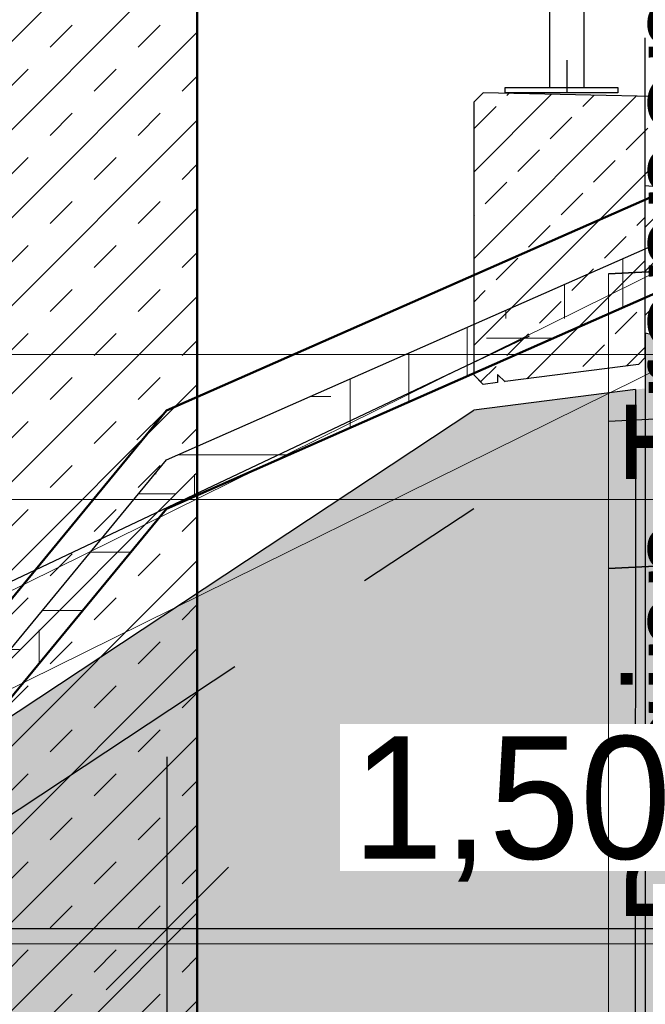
# Model space of a CAD drawing. Extents: x -805 to 3526, y -961 to 1039.
# Tile 194 of 256: x 976 to 977.27, y 34.21 to 36.21. Entities that reach past the tile are written whole.
import ezdxf

# ---------------------------------------------------------------- set-up
doc = ezdxf.new("R2010")
doc.units = 0
for name, pattern in [('_Ebene_', [4, 2, -1, 0, -1]), ('ACAD_ISO10W100', [18, 12, -3, 0, -3]), ('AUSGEZOGEN', [2, 1, 1]), ('P-HP-Dorsten 2022 - Schnitt - Schnitt 9 rechts der Rampe$0$_Ebene_', [4, 2, -1, 0, -1]), ('VERDECKT2', [4.762499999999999, 3.175, -1.5875])]:
    doc.linetypes.add(name, pattern=pattern)
doc.layers.get('0').update_dxf_attribs({"color": 251})
for name, color, linetype, lineweight in [('A-FLOR-LEVL', 51, 'Continuous', 5), ('EB-2273S-FSS-LIN', 2, 'Continuous', 35), ('EB-2273S-PLANUM-LIN', 2, 'Continuous', 35), ('EB-2273S-PSS-LIN', 4, 'Continuous', 25), ('EB-2273S-Q-LOT-LIN', 7, 'Continuous', 18), ('P-HP-Dorsten 2022 - Schnitt - Schnitt 9 rechts der Rampe$0$A-FLOR-LEVL', 51, 'Continuous', 5), ('P-HP-Dorsten 2022 - Schnitt - Schnitt 9 rechts der Rampe$0$VE22-087 - Bf_Dorsten-Hervest ModellRevit2021_rvt-1-Schnitt 9$0$A-WALL', 113, 'Continuous', 9), ('P-HP-Dorsten 2022 - Schnitt - Schnitt 9 rechts der Rampe$0$VE22-087 - Bf_Dorsten-Hervest ModellRevit2021_rvt-1-Schnitt 9$0$A-WALL-PATT', 111, 'Continuous', 35), ('TTK-B-Bestand', 252, 'Continuous', 35), ('TTK-P-Treppe oben', 12, 'Continuous', 25), ('TTK-P-Treppe unten', 12, 'Continuous', 25), ('VE22-087 - Bf_Dorsten-Hervest ModellRevit2021_rvt-1-Schnitt 7$0$A-FLOR', 192, 'Continuous', 9), ('VE22-087 - Bf_Dorsten-Hervest ModellRevit2021_rvt-1-Schnitt 7$0$A-FLOR-FNSH', 192, 'Continuous', 35), ('VE22-087 - Bf_Dorsten-Hervest ModellRevit2021_rvt-1-Schnitt 7$0$A-FLOR-MCUT', 51, 'Continuous', 9), ('VE22-087 - Bf_Dorsten-Hervest ModellRevit2021_rvt-1-Schnitt 7$0$A-FLOR-PATT', 8, 'Continuous', 35), ('VE22-087 - Bf_rvt-1-Schnitt 8$0$A-GENM', 13, 'Continuous', 9)]:
    doc.layers.add(name, color=color, linetype=linetype, lineweight=lineweight)
for name, color, linetype in [('MITTELLINIE', 5, 'ACAD_ISO10W100'), ('SCHRAFFUR', 9, 'Continuous'), ('TTK-Ablage', 7, 'Continuous'), ('TTK-B-Böschung', 251, 'Continuous'), ('TTK-P-Ablage', 162, 'Continuous'), ('TTK-P-Bahnsteig', 12, 'Continuous'), ('TTK-P-Bodenaustausch', 162, 'Continuous'), ('TTK-P-Planung', 12, 'Continuous'), ('TTK-P-QP Block', 162, 'Continuous'), ('TTK-P-Schraffur', 42, 'Continuous'), ('TTK-P-TEXT', 12, 'AUSGEZOGEN'), ('TTK-P-Verm', 251, 'Continuous'), ('TTK-P-Verm-ProVI', 112, 'Continuous'), ('TTK-QP-links', 250, 'Continuous'), ('TTK-QP-rechts', 251, 'Continuous')]:
    doc.layers.add(name, color=color, linetype=linetype)
doc.styles.add('AKG DIN 6776', font='AKG_DIN67.TTF')
doc.styles.add('TTK AKG DIN 6776', font='AKG_DIN67.TTF', dxfattribs={"height": 0.25})
doc.dimstyles.new('TTK', dxfattribs={"dimtxt": 2.5, "dimasz": 2.5, "dimexe": 3.5, "dimexo": 0.1, "dimgap": 1, "dimtad": 1, "dimzin": 0, "dimtxsty": 'AKG DIN 6776', "dimblk": 'OBLIQUE', "dimcen": -0.09, "dimdle": 3, "dimclrd": 256, "dimclre": 256, "dimclrt": 256, "dimadec": 3, "dimazin": 0, "dimtfac": 1, "dimtofl": 0, "dimtmove": 0, "dimatfit": 3, "dimldrblk": 'OBLIQUE', "dimfxl": 7, "dimfxlon": 1, "dimtolj": 1, "dimtzin": 0, "dimlwd": -1, "dimlwe": -1, "dimarcsym": 0})
doc.dimstyles.new('TTK$6', dxfattribs={"dimtxt": 2.5, "dimasz": 2.5, "dimexe": 3.5, "dimexo": 0.1, "dimgap": 1, "dimtad": 1, "dimzin": 0, "dimtxsty": 'AKG DIN 6776', "dimblk": 'OBLIQUE', "dimcen": -0.09, "dimdle": 3, "dimse1": 1, "dimse2": 1, "dimclrd": 256, "dimclre": 256, "dimclrt": 256, "dimadec": 3, "dimazin": 0, "dimtfac": 1, "dimtofl": 0, "dimtmove": 0, "dimatfit": 3, "dimldrblk": 'OBLIQUE', "dimfxl": 7, "dimfxlon": 1, "dimtolj": 1, "dimtzin": 0, "dimlwd": -1, "dimlwe": -1, "dimarcsym": 0})

# ---------------------------------------------------------------- blocks, each defined once
blk = doc.blocks.new('_OBLIQUE')
at = {"color": 0, "linetype": 'ByBlock'}
blk.add_line((-0.5, -0.5), (0.5, 0.5), dxfattribs=at)
blk = doc.blocks.new('*D664')
at = {"layer": 'DEFPOINTS', "color": 0}
for p in [(976.2992001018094, 34.36060752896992), (976.2992001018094, 31.28486403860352), (970.2992001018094, 30.92409080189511)]:
    blk.add_point(p, dxfattribs=at)
at = {"layer": 'TTK-P-Verm'}
for p, q in [((970.2992001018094, 33.66060752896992), (970.2992001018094, 34.71060752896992)), ((976.2992001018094, 33.66060752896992), (976.2992001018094, 34.71060752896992)), ((969.9992001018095, 34.36060752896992), (976.5992001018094, 34.36060752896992))]:
    blk.add_line(p, q, dxfattribs=at)
at = {"layer": 'TTK-P-Verm', "xscale": 0.25, "yscale": 0.25, "zscale": 0.25, "rotation": 180}
blk.add_blockref('_OBLIQUE', (970.2992001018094, 34.36060752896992), dxfattribs=at)
at = {"layer": 'TTK-P-Verm', "xscale": 0.25, "yscale": 0.25, "zscale": 0.25}
blk.add_blockref('_OBLIQUE', (976.2992001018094, 34.36060752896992), dxfattribs=at)
at = {"layer": 'TTK-P-Verm', "insert": (973.2992001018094, 34.60422732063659), "char_height": 0.25, "attachment_point": 5, "style": 'AKG DIN 6776'}
blk.add_mtext('\\A1;6,00', dxfattribs=at)
blk = doc.blocks.new('*D673')
at = {"layer": 'DEFPOINTS', "color": 0}
for p in [(977.7992001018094, 34.36060752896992), (977.7992001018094, 31.31568064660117), (976.2992001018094, 31.28486403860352)]:
    blk.add_point(p, dxfattribs=at)
at = {"layer": 'TTK-P-Verm'}
for p, q in [((976.2992001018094, 33.66060752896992), (976.2992001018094, 34.71060752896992)), ((977.7992001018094, 33.66060752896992), (977.7992001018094, 34.71060752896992)), ((975.9992001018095, 34.36060752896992), (978.0992001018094, 34.36060752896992))]:
    blk.add_line(p, q, dxfattribs=at)
at = {"layer": 'TTK-P-Verm', "xscale": 0.25, "yscale": 0.25, "zscale": 0.25, "rotation": 180}
blk.add_blockref('_OBLIQUE', (976.2992001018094, 34.36060752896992), dxfattribs=at)
at = {"layer": 'TTK-P-Verm', "xscale": 0.25, "yscale": 0.25, "zscale": 0.25}
blk.add_blockref('_OBLIQUE', (977.7992001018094, 34.36060752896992), dxfattribs=at)
at = {"layer": 'TTK-P-Verm', "insert": (977.0014831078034, 34.60435752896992), "char_height": 0.25, "attachment_point": 5, "style": 'AKG DIN 6776', "bg_fill": 3, "box_fill_scale": 1.1, "bg_fill_color": 256, "bg_fill_true_color": 13158600, "bg_fill_transparency": 0}
blk.add_mtext('\\A1;1,50', dxfattribs=at)
blk = doc.blocks.new('VE22-087 - Bf_rvt-1-Schnitt 8$0$Geschossdecke_Umgebung Gras_14491906 - Geschossdecke_Umgebung Gras_14491906-2485385-Schnitt 8')
at = {"layer": 'VE22-087 - Bf_rvt-1-Schnitt 8$0$A-GENM', "color": 7}
for p, q in [((671.7853308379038, 36236.79838095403), (-2107.398488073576, 34862.95213352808)), ((-2107.315073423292, 34662.99448167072), (671.4846460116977, 36036.65085550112))]:
    blk.add_line(p, q, dxfattribs=at)
blk = doc.blocks.new('VE22-087 - Bf_rvt-1-Schnitt 8')
at = {"layer": 'VE22-087 - Bf_rvt-1-Schnitt 8$0$A-GENM', "color": 7}
blk.add_blockref('VE22-087 - Bf_rvt-1-Schnitt 8$0$Geschossdecke_Umgebung Gras_14491906 - Geschossdecke_Umgebung Gras_14491906-2485385-Schnitt 8', (0, 0), dxfattribs=at)
blk = doc.blocks.new('Schnitt8')
at = {"layer": 'A-FLOR-LEVL', "linetype": '_Ebene_'}
blk.add_line((-5.154849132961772, 1.733744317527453), (27.91377299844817, 1.733744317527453), dxfattribs=at)
at = {"lineweight": 5, "xscale": 0.001, "yscale": 0.001, "zscale": 0.001}
blk.add_blockref('VE22-087 - Bf_rvt-1-Schnitt 8', (5.270466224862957, -32.59532484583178), dxfattribs=at)
blk = doc.blocks.new('*D549')
at = {"layer": 'DEFPOINTS', "color": 0}
for p in [(1594.653013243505, 36.73972975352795), (1594.306234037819, 36.57523561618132), (8.223304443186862, 0)]:
    blk.add_point(p, dxfattribs=at)
at = {"layer": 'TTK-B-Bestand', "insert": (1594.109263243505, 36.98347975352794), "char_height": 0.25, "attachment_point": 5, "style": 'AKG DIN 6776'}
blk.add_mtext('\\A1;36,588', dxfattribs=at)
blk = doc.blocks.new('*D548')
at = {"layer": 'DEFPOINTS', "color": 0}
for p in [(1585.536597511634, 36.77061239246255), (1585.045876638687, 36.61399109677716), (-0.8681112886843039, 0.03088263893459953)]:
    blk.add_point(p, dxfattribs=at)
at = {"layer": 'TTK-B-Bestand', "insert": (1585.017847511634, 37.01436239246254), "char_height": 0.25, "attachment_point": 5, "style": 'AKG DIN 6776'}
blk.add_mtext('\\A1;36,621', dxfattribs=at)
blk = doc.blocks.new('*D547')
at = {"layer": 'DEFPOINTS', "color": 0}
for p in [(1244.59510933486, 35.67132167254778), (1244.1853248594, 35.53134954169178), (0, 0)]:
    blk.add_point(p, dxfattribs=at)
at = {"layer": 'TTK-P-Treppe unten', "insert": (1244.13885933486, 35.91520188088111), "char_height": 0.25, "attachment_point": 5, "style": 'AKG DIN 6776', "bg_fill": 3, "box_fill_scale": 1.1, "bg_fill_color": 256, "bg_fill_true_color": 13158600, "bg_fill_transparency": 0}
blk.add_mtext('\\A1;35,53', dxfattribs=at)
blk = doc.blocks.new('*D546')
at = {"layer": 'DEFPOINTS', "color": 0}
for p in [(1248.957053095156, 37.45194592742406), (1249.081554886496, 37.33354483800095), (0, 0)]:
    blk.add_point(p, dxfattribs=at)
at = {"layer": 'TTK-P-Treppe unten', "insert": (1249.413303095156, 37.6958261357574), "char_height": 0.25, "attachment_point": 5, "style": 'AKG DIN 6776'}
blk.add_mtext('\\A1;37,33', dxfattribs=at)
blk = doc.blocks.new('*D545')
at = {"layer": 'DEFPOINTS', "color": 0}
for p in [(1259.601777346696, 37.47647888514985), (1259.699122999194, 37.38740581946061), (0.1980381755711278, 0.03957641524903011)]:
    blk.add_point(p, dxfattribs=at)
at = {"layer": 'TTK-P-Treppe unten', "insert": (1259.145527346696, 37.72035909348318), "char_height": 0.25, "attachment_point": 5, "style": 'AKG DIN 6776'}
blk.add_mtext('\\A1;37,35', dxfattribs=at)
blk = doc.blocks.new('2481114')
at = {"layer": 'EB-2273S-FSS-LIN', "flags": 128}
blk.add_lwpolyline([(-3.800000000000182, -1.338299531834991), (0, -1.148299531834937), (3.800000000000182, -0.9582995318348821)], dxfattribs=at)
at = {"layer": 'EB-2273S-PLANUM-LIN', "flags": 128}
blk.add_lwpolyline([(-3.800000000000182, -0.7375500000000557), (0, -0.5475500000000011), (3.800000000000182, -0.3575499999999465)], dxfattribs=at)
at = {"layer": 'EB-2273S-PSS-LIN', "flags": 128}
blk.add_lwpolyline([(-3.800000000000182, -1.037924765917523), (0, -0.8479247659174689), (3.800000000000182, -0.6579247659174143)], dxfattribs=at)
at = {"layer": 'EB-2273S-Q-LOT-LIN'}
blk.add_line((-3.800000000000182, -8.432899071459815), (-3.800000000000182, -0.7375500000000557), dxfattribs=at)
blk = doc.blocks.new('*D585')
at = {"layer": 'DEFPOINTS', "color": 0}
for p in [(978.4992001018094, 35.27482940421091), (977.2742001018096, 31.18434004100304), (979.4305997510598, 31.18434004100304)]:
    blk.add_point(p, dxfattribs=at)
at = {"layer": 'TTK-P-Planung', "ltscale": 0.5}
for p, q in [((979.4305997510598, 35.5748294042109), (979.4305997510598, 30.88434004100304)), ((978.7305997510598, 35.27482940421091), (979.7805997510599, 35.27482940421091)), ((978.7305997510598, 31.18434004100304), (979.7805997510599, 31.18434004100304))]:
    blk.add_line(p, q, dxfattribs=at)
at = {"layer": 'TTK-P-Planung', "xscale": 0.25, "yscale": 0.25, "zscale": 0.25}
for p, rotation in [((979.4305997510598, 35.27482940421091), 90), ((979.4305997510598, 31.18434004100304), 270)]:
    blk.add_blockref('_OBLIQUE', p, dxfattribs=dict(at, rotation=rotation))
at = {"layer": 'TTK-P-Planung', "insert": (979.1868497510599, 33.49911461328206), "char_height": 0.25, "attachment_point": 5, "rotation": 90, "style": 'AKG DIN 6776'}
blk.add_mtext('\\A1;4,09', dxfattribs=at)
blk = doc.blocks.new('Schnitt7links neben rampe')
at = {"layer": 'VE22-087 - Bf_Dorsten-Hervest ModellRevit2021_rvt-1-Schnitt 7$0$A-FLOR-PATT', "lineweight": 9}
h = blk.add_hatch(dxfattribs=at)
h.set_pattern_fill('FP_3', color=251, scale=0.001, style=0, pattern_type=2)
h.set_pattern_definition([(0, (1.589992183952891, -18.01392991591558), (0.3175, 0.3175), [0.3175, -0.3175]), (0, (1.589992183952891, -17.89486691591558), (0.3175, 0.3175), [0.3175, -0.3175]), (0, (1.589992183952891, -17.77580491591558), (0.3175, 0.3175), [0.3175, -0.3175]), (90, (1.629680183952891, -17.73611691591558), (-0.3175, 0.3175), [0.3175, -0.3175]), (90, (1.74874218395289, -17.73611691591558), (-0.3175, 0.3175), [0.3175, -0.3175]), (90, (1.867805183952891, -17.73611691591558), (-0.3175, 0.3175), [0.3175, -0.3175])])
h.paths.add_polyline_path([(-12.38431742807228, -7.483421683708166), (-12.28270176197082, -7.459021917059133), (-11.14419686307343, -6.752712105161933), (-9.243330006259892, -5.301875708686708), (-8.684994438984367, -4.62386743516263), (-6.754331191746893, -3.77283124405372), (-6.321896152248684, -3.730696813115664), (-6.321896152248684, -3.630696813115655), (-6.754331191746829, -3.672831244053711), (-8.684994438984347, -4.523867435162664), (-9.24333000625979, -5.201875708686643), (-11.1441968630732, -6.652712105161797), (-12.28270176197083, -7.359021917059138), (-12.38431742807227, -7.383421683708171)])
h = blk.add_hatch(dxfattribs=at)
h.set_pattern_fill('FP_6', color=251, scale=0.001, style=0, pattern_type=2)
h.set_pattern_definition([(49.98899999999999, (-10.98072781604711, -7.41488991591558), (0.4059671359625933, 0.5710949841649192), [0.094714, -0.018943, 0.025257, -0.018943, -0.473571]), (49.98899999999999, (-10.98072781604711, -7.41488991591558), (0.4059671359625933, 0.5710949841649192), [-0.157857, 0.094714, -0.378857]), (49.98899999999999, (-11.00102581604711, -7.436447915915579), (0.4059671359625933, 0.5710949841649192), [0.063143, -0.047357, 0.094714, -0.047357, -0.378857]), (49.98899999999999, (-11.00102581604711, -7.436447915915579), (0.4059671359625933, 0.5710949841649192), [-0.252571, 0.063143, -0.315714]), (49.98899999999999, (-10.85893781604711, -7.232189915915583), (0.4059671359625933, 0.5710949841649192), [0.078928, -0.031571, 0.078928, -0.441999]), (49.98899999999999, (-11.06192081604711, -7.45650791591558), (0.4059671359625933, 0.5710949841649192), [0.031571, -0.063143, 0.031571, -0.505142]), (90, (-11.02132381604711, -7.408145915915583), (-0.405965, -0.396153), [0.007872, -0.07959899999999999]), (90, (-10.89953481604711, -7.315540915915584), (-0.405965, -0.396153), [0.008747, -0.07872499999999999]), (90, (-10.79804281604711, -7.159645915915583), (-0.405965, -0.396153), [0.008747, -0.07872499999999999]), (54.593, (-10.84675881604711, -7.253544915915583), (-7.181034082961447e-07, 0.08747169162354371), [0.049546, -0.6511389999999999]), (224.299, (-10.95230981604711, -7.379286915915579), (-0.4059667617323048, -0.4836243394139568), [0.04010900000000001, -0.527117]), (58.349, (-10.85893781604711, -7.267615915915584), (1.08141460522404e-07, 0.0874714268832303), [0.034598, -0.739043]), (64.031, (-10.87923581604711, -7.291359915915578), (5.706973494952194e-07, 0.08747166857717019), [0.022486, -0.904633]), (64.031, (-10.77774481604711, -7.135464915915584), (5.706973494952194e-07, 0.08747166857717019), [0.017989, -0.90913]), (64.031, (-11.01320481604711, -7.398472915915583), (5.706973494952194e-07, 0.08747166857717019), [0.01574, -0.9113789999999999]), (198.234, (-10.91983281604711, -7.33972291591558), (-9.068711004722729e-07, 0.08747198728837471), [0.010367, -0.4170599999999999]), (198.234, (-10.81834181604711, -7.183827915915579), (-9.068711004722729e-07, 0.08747198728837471), [0.008292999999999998, -0.419134]), (198.234, (-11.02944381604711, -7.417817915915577), (-9.068711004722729e-07, 0.08747198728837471), [0.007257, -0.42017]), (217.248, (-10.94013081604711, -7.364340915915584), (5.682603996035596e-07, 0.08747150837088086), [0.02280800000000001, -0.487185])])
h.paths.add_polyline_path([(-9.243330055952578, -5.101875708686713), (-8.684994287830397, -4.423868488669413), (-8.745455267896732, -4.483381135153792), (-9.24308427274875, -5.087669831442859), (-9.243330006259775, -5.101862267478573)])
at = {"layer": 'A-FLOR-LEVL', "linetype": '_Ebene_'}
for p, q in [((-17.01557708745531, -4.309343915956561), (20.19556212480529, -4.309343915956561)), ((-17.01557708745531, -4.605343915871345), (20.19556212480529, -4.605343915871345))]:
    blk.add_line(p, q, dxfattribs=at)
at = {"layer": 'VE22-087 - Bf_Dorsten-Hervest ModellRevit2021_rvt-1-Schnitt 7$0$A-FLOR', "color": 251, "lineweight": 25}
blk.add_line((-8.684994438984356, -4.423867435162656), (-8.745454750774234, -4.483379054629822), dxfattribs=at)
at = {"layer": 'VE22-087 - Bf_Dorsten-Hervest ModellRevit2021_rvt-1-Schnitt 7$0$A-FLOR-FNSH', "color": 251, "lineweight": 50}
for p, q in [((-6.754331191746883, -3.572831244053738), (-8.684994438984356, -4.423867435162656)), ((-8.684994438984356, -4.623867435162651), (-6.754331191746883, -3.772831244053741)), ((-8.684994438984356, -4.423867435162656), (-9.243330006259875, -5.101875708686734)), ((-9.243330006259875, -5.301875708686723), (-8.684994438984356, -4.623867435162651))]:
    blk.add_line(p, q, dxfattribs=at)
at = {"layer": 'VE22-087 - Bf_Dorsten-Hervest ModellRevit2021_rvt-1-Schnitt 7$0$A-FLOR-MCUT', "color": 251, "lineweight": 25}
for p, q in [((-8.684994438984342, -4.523867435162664), (-6.754331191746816, -3.672831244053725)), ((-9.243330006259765, -5.201875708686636), (-8.684994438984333, -4.523867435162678))]:
    blk.add_line(p, q, dxfattribs=at)
blk = doc.blocks.new('P-HP-Dorsten 2022 - Schnitt - Schnitt 9 rechts der Rampe')
at = {"layer": 'P-HP-Dorsten 2022 - Schnitt - Schnitt 9 rechts der Rampe$0$VE22-087 - Bf_Dorsten-Hervest ModellRevit2021_rvt-1-Schnitt 9$0$A-WALL-PATT', "lineweight": 9}
h = blk.add_hatch(dxfattribs=at)
h.set_pattern_fill('FP_2', color=251, scale=0.001, style=0, pattern_type=2)
h.set_pattern_definition([(45, (3162.842069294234, 35234.45093900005), (-0.08980256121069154, 0.08980256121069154), []), (45, (3162.931871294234, 35234.45093900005), (-0.08980256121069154, 0.08980256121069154), [0.06350000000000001, -0.06350000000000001])])
h.paths.add_polyline_path([(3152.137269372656, 35231.89606201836), (3152.137269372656, 35236.42532484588), (3151.597252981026, 35236.42532484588), (3151.597252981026, 35231.89606201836)])
at = {"layer": 'P-HP-Dorsten 2022 - Schnitt - Schnitt 9 rechts der Rampe$0$A-FLOR-LEVL', "linetype": 'P-HP-Dorsten 2022 - Schnitt - Schnitt 9 rechts der Rampe$0$_Ebene_'}
for p, q in [((3138.736098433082, 35235.29600000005), (3179.524057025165, 35235.29600000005)), ((3138.736098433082, 35235.00000000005), (3179.524057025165, 35235.00000000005))]:
    blk.add_line(p, q, dxfattribs=at)
at = {"layer": 'P-HP-Dorsten 2022 - Schnitt - Schnitt 9 rechts der Rampe$0$VE22-087 - Bf_Dorsten-Hervest ModellRevit2021_rvt-1-Schnitt 9$0$A-WALL', "color": 251, "lineweight": 50}
blk.add_line((3152.137269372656, 35231.89606201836), (3152.137269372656, 35236.42532484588), dxfattribs=at)
blk = doc.blocks.new('*D540')
at = {"layer": 'DEFPOINTS', "color": 0}
for p in [(1239.412383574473, 37.4655759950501), (1239.248146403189, 37.32560386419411), (-4.937178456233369, 1.794254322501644)]:
    blk.add_point(p, dxfattribs=at)
at = {"layer": 'TTK-P-Treppe unten', "insert": (1238.86811274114, 37.70945620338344), "char_height": 0.25, "attachment_point": 5, "style": 'AKG DIN 6776', "bg_fill": 3, "box_fill_scale": 1.1, "bg_fill_color": 256, "bg_fill_true_color": 13158600, "bg_fill_transparency": 0}
blk.add_mtext('\\A1;37,329', dxfattribs=at)
blk = doc.blocks.new('*D538')
at = {"layer": 'DEFPOINTS', "color": 0}
for p in [(1076.639526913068, 36.01101888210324), (1076.789539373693, 35.99701888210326), (0, 0)]:
    blk.add_point(p, dxfattribs=at)
at = {"layer": 'TTK-P-Treppe oben', "insert": (1076.183276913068, 36.25476888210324), "char_height": 0.25, "attachment_point": 5, "style": 'AKG DIN 6776'}
blk.add_mtext('\\A1;36,00', dxfattribs=at)
blk = doc.blocks.new('*D536')
at = {"layer": 'DEFPOINTS', "color": 0}
for p in [(1593.426386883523, 36.65223439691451), (1593.909511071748, 36.65223439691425), (733.0659244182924, 0.1071265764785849)]:
    blk.add_point(p, dxfattribs=at)
at = {"layer": 'TTK-P-TEXT', "insert": (1594.453781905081, 36.89598439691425), "char_height": 0.25, "attachment_point": 5, "style": 'AKG DIN 6776'}
blk.add_mtext('\\A1;36,589', dxfattribs=at)

msp = doc.modelspace()

# ---------------------------------------------------------------- hatches: boundary and pattern name
at = {"layer": 'TTK-P-Bodenaustausch', "transparency": 33554457}
h = msp.add_hatch(color=251, dxfattribs=at)
h.dxf.hatch_style = 1
h.paths.add_polyline_path([(983.7992001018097, 35.2748294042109), (978.4992001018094, 35.27482940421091), (977.2742001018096, 35.57482940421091), (977.2742001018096, 35.4616471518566), (977.2540567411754, 35.45965487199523), (976.9242001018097, 35.41724473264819), (975.5258364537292, 34.49302343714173), (972.6545761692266, 32.5953197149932), (972.2608950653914, 32.59105893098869), (972.2608950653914, 31.04179249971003), (976.2992001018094, 31.28486403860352), (977.7992001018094, 31.31563727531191), (983.7992001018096, 31.67486403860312)])
at = {"layer": 'TTK-P-Schraffur'}
h = msp.add_hatch(dxfattribs=at)
h.set_pattern_fill('ANSI33', color=251, scale=0.02)
h.set_pattern_definition([(45, (977.3428537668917, 30.65074703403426), (-0.08980256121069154, 0.08980256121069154), []), (45, (977.4326563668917, 30.65074703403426), (-0.08980256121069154, 0.08980256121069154), [0.0635, -0.03175])])
h.paths.add_polyline_path([(978.8119663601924, 31.25541420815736), (977.8016150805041, 31.19488834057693), (977.2742001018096, 31.18434004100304), (977.2742001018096, 30.68424005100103), (977.8115976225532, 30.69498800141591), (977.823975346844, 30.69523555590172), (978.910686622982, 30.76043823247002), (983.817783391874, 31.05486403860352), (986.5003529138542, 31.05486403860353), (986.4980424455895, 35.77482940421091), (978.4999997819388, 35.77481341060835), (977.2742001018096, 35.87482940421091), (977.2742001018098, 35.57482940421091), (978.4992001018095, 35.27482940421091), (985.9983095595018, 35.27582940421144), (986.0000906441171, 31.55486403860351), (983.7992001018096, 31.55486403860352)])

# ---------------------------------------------------------------- linework, layer by layer
at = {"layer": 'TTK-P-Planung', "color": 251}
for p, q in [((977.2742001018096, 35.57482940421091), (977.2742001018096, 31.30436403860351)), ((977.2540567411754, 35.45965487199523), (977.2533391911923, 31.30394682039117))]:
    msp.add_line(p, q, dxfattribs=at)

# ---------------------------------------------------------------- texts
at = {"layer": 'TTK-Ablage', "color": 251, "insert": (977.2346701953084, 38.1259497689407), "char_height": 0.2, "width": 3.966361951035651, "attachment_point": 3, "rotation": 90, "style": 'TTK AKG DIN 6776'}
msp.add_mtext('Beginn Treppenabgang in Revit', dxfattribs=at)

# ---------------------------------------------------------------- next in the draw order: dimensions: what is measured, and where the dimension line sits
at = {"layer": 'TTK-P-Verm', "color": 251}
dim = msp.add_linear_dim(base=(977.7992001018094, 34.36060752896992), p1=(976.2992001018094, 31.28486403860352), p2=(977.7992001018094, 31.31568064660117), dimstyle='TTK', override={"dimscale": 0, "dimtmove": 0, "dimtfill": 1}, dxfattribs=at)
dim.commit()
dim.dimension.update_dxf_attribs({"geometry": '*D673', "text_midpoint": (977.0014831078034, 34.36060752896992), "dimtype": 160})

# ---------------------------------------------------------------- next in the draw order: linework, layer by layer
at = {"layer": 'TTK-B-Böschung', "color": 251, "linetype": 'VERDECKT2', "ltscale": 0.5}
msp.add_lwpolyline([(972.4407300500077, 32.5953197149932), (972.7608950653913, 32.5953197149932), (975.6034719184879, 34.88963036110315), (978.6219618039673, 36.31954678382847)], dxfattribs=at)

# ---------------------------------------------------------------- next in the draw order: block references
at = {"layer": 'TTK-P-Ablage', "color": 251}
msp.add_blockref('Schnitt8', (972.4407300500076, 32.59531971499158), dxfattribs=at)

# ---------------------------------------------------------------- next in the draw order: dimensions: what is measured, and where the dimension line sits
at = {"layer": 'TTK-B-Bestand', "color": 251}
for feature_location, offset, origin, text, picture, middle in [((1585.045876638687, 36.61399109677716), (0.4460801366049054, 0.15755656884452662), (-0.8681112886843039, 0.03088263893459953), '36,621', '*D548', (1585.017847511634, 37.01436239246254)), ((1594.306234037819, 36.57523561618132), (0.2946562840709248, 0.16557786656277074), (8.223304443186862, 0), '36,588', '*D549', (1594.109263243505, 36.98347975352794))]:
    dim = msp.add_ordinate_dim(feature_location=feature_location, offset=offset, dtype=0, origin=origin, text=text, dimstyle='TTK$6', override={"dimscale": 0, "dimdec": 3, "dimtmove": 1, "dimfxlon": 0}, dxfattribs=at)
    dim.commit()
    dim.dimension.update_dxf_attribs({"geometry": picture, "text_midpoint": middle})
at = {"layer": 'TTK-P-Verm', "color": 251}
dim = msp.add_linear_dim(base=(976.2992001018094, 34.36060752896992), p1=(970.2992001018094, 30.92409080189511), p2=(976.2992001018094, 31.28486403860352), dimstyle='TTK', override={"dimscale": 0}, dxfattribs=at)
dim.commit()
dim.dimension.update_dxf_attribs({"geometry": '*D664', "text_midpoint": (973.2992001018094, 34.60422732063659)})

# ---------------------------------------------------------------- next in the draw order: dimensions: what is measured, and where the dimension line sits
at = {"layer": 'TTK-P-Treppe unten', "color": 251}
dim = msp.add_ordinate_dim(feature_location=(1244.1853248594, 35.53134954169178), offset=(0.40978447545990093, 0.1399721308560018), dtype=0, origin=(0, 0), dimstyle='TTK$6', override={"dimscale": 0, "dimtfill": 1}, dxfattribs=at)
dim.commit()
dim.dimension.update_dxf_attribs({"geometry": '*D547', "text_midpoint": (1244.13885933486, 35.91520188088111)})

# ---------------------------------------------------------------- next in the draw order: hatches: boundary and pattern name
at = {"layer": 'SCHRAFFUR'}
h = msp.add_hatch(dxfattribs=at)
h.set_pattern_fill('ANSI33', color=251, scale=0.5, style=0)
h.set_pattern_definition([(45, (755.4905446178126, -197.0209914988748), (-0.08838834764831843, 0.08838834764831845), []), (45, (755.5789329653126, -197.0209914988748), (-0.08838834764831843, 0.08838834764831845), [0.0625, -0.03125])])
h.paths.add_polyline_path([(978.4992001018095, 36.57788358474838), (978.4992001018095, 35.83865743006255), (978.2992001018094, 36.0348294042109), (978.2992001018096, 36.07702882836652), (978.2992001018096, 36.14642804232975), (978.2992001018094, 36.19867767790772), (978.2992001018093, 36.57788358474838), (978.3142001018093, 36.5928835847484), (978.4842001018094, 36.5928835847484)])
h.paths.add_polyline_path([(978.2992001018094, 36.0348294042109), (978.2992001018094, 36.07758939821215), (978.2992001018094, 36.0348294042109), (978.4992001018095, 35.83865743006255)], flags=17)
h.paths.add_polyline_path([(977.580319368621, 35.84984007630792), (977.7010882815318, 36.04787911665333), (977.7395580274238, 36.0464943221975), (977.7895580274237, 36.0464943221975), (978.2393320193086, 36.03613561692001), (978.2992001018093, 36.0348294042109), (978.4992001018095, 35.83865743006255), (978.4992001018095, 35.77482940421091)])
h.paths.add_polyline_path([(977.2742001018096, 35.87482940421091), (977.2742001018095, 35.52482940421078), (977.2604884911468, 35.51089338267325), (976.9886662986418, 35.47557143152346), (976.9725281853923, 35.49017622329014), (976.972444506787, 35.47385915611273), (976.9433301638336, 35.47011588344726), (976.9242001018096, 35.4892459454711), (976.9242001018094, 36.04528195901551), (976.9433301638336, 36.06441202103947), (977.2693764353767, 36.0572982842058), (977.3806099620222, 36.05487137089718), (977.479121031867, 36.05272203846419), (977.7010882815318, 36.04787911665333), (977.580319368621, 35.84984007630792)])

# ---------------------------------------------------------------- next in the draw order: linework, layer by layer
at = {"layer": 'MITTELLINIE', "color": 251, "ltscale": 0.05}
msp.add_line((977.1142001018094, 37.13125378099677), (977.1142001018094, 36.06372868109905), dxfattribs=at)
at = {"layer": 'TTK-P-Planung', "color": 251}
for p, q in [((977.0792001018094, 36.07572868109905), (977.0792001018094, 37.00546468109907)), ((977.1492001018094, 36.07572868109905), (977.1492001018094, 37.00546468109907)), ((976.9433301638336, 36.06441202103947), (976.9242001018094, 36.04528195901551)), ((978.2992001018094, 36.0348294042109), (976.9433301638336, 36.06441202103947)), ((976.9883301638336, 36.07572868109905), (977.2183301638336, 36.07572868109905)), ((976.9883301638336, 36.06441202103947), (976.9883301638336, 36.07572868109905)), ((977.2183301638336, 36.06441202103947), (976.9883301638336, 36.06441202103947)), ((977.2183301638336, 36.07572868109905), (977.2183301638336, 36.06441202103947)), ((976.9242001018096, 36.04528195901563), (976.9242001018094, 35.48924594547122)), ((978.499200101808, 35.77482940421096), (977.2742001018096, 35.87482940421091)), ((977.2742001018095, 35.52482940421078), (977.2742001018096, 35.87482940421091)), ((978.4992001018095, 35.27482940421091), (977.2742001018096, 35.57482940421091)), ((977.2604884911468, 35.51089338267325), (977.2742001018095, 35.52482940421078)), ((977.2604884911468, 35.51089338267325), (976.9883050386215, 35.47589836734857)), ((976.9242001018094, 35.48924594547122), (976.9392001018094, 35.47424594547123)), ((976.9433301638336, 35.47011588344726), (976.9242001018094, 35.48924594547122)), ((976.9725281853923, 35.49017622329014), (976.9724445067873, 35.47385915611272)), ((976.9725281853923, 35.49017622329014), (976.9886662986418, 35.47557143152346)), ((976.972444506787, 35.47385915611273), (976.9433301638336, 35.47011588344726)), ((977.2540567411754, 35.45965487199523), (976.9242001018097, 35.41724473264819))]:
    msp.add_line(p, q, dxfattribs=at)
at = {"layer": 'TTK-P-Planung', "color": 251, "linetype": 'VERDECKT2', "ltscale": 0.2}
msp.add_line((972.7287480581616, 32.44344654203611), (976.9242001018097, 35.21724473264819), dxfattribs=at)

# ---------------------------------------------------------------- next in the draw order: block references
at = {"layer": 'TTK-P-QP Block', "color": 251}
msp.add_blockref('2481114', (980.9992001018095, 36.43289907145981), dxfattribs=at)
at = {"layer": 'TTK-QP-links', "color": 251}
msp.add_blockref('Schnitt7links neben rampe', (984.9824264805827, 39.84033878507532), dxfattribs=at)
at = {"layer": 'TTK-QP-rechts', "color": 251}
msp.add_blockref('P-HP-Dorsten 2022 - Schnitt - Schnitt 9 rechts der Rampe', (-2175.777058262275, -35199.76500513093), dxfattribs=at)

# ---------------------------------------------------------------- next in the draw order: dimensions: what is measured, and where the dimension line sits
at = {"layer": 'TTK-P-Planung', "color": 251, "linetype": 'VERDECKT2', "ltscale": 0.5}
dim = msp.add_linear_dim(base=(979.4305997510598, 31.18434004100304), p1=(978.4992001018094, 35.27482940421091), p2=(977.2742001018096, 31.18434004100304), angle=90, dimstyle='TTK', override={"dimscale": 0}, dxfattribs=at)
dim.commit()
dim.dimension.update_dxf_attribs({"geometry": '*D585', "text_midpoint": (979.4305997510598, 33.49911461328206), "dimtype": 160})
at = {"layer": 'TTK-P-Treppe unten', "color": 251}
for feature_location, offset, origin, picture, middle in [((1259.699122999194, 37.38740581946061), (-0.09734565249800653, 0.08907306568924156), (0.1980381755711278, 0.03957641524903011), '*D545', (1259.145527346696, 37.72035909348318)), ((1249.081554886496, 37.33354483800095), (-0.12450179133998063, 0.11840108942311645), (0, 0), '*D546', (1249.413303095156, 37.6958261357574))]:
    dim = msp.add_ordinate_dim(feature_location=feature_location, offset=offset, dtype=0, origin=origin, dimstyle='TTK$6', override={"dimscale": 0}, dxfattribs=at)
    dim.commit()
    dim.dimension.update_dxf_attribs({"geometry": picture, "text_midpoint": middle})

# ---------------------------------------------------------------- next in the draw order: dimensions: what is measured, and where the dimension line sits
dim = msp.add_ordinate_dim(feature_location=(1239.248146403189, 37.32560386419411), offset=(0.11189032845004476, 0.14118606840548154), dtype=0, origin=(-4.937178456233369, 1.794254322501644), text='37,329', dimstyle='TTK$6', override={"dimscale": 0, "dimtfill": 1}, dxfattribs=at)
dim.commit()
dim.dimension.update_dxf_attribs({"geometry": '*D540', "text_midpoint": (1238.86811274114, 37.70945620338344)})

# ---------------------------------------------------------------- next in the draw order: linework, layer by layer
at = {"layer": 'TTK-P-Bahnsteig', "color": 251}
msp.add_circle((473.785114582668, 39.13224644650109), 1000, dxfattribs=at)
at = {"layer": 'TTK-P-Planung', "color": 251}
msp.add_line((972.6545761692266, 32.5953197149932), (976.9242001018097, 35.41724473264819), dxfattribs=at)
at = {"layer": 'TTK-P-Verm-ProVI', "color": 251}
msp.add_line((977.2742001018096, 35.87482940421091), (977.2742001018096, 36.17687426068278), dxfattribs=at)

# ---------------------------------------------------------------- next in the draw order: dimensions: what is measured, and where the dimension line sits
at = {"layer": 'TTK-P-TEXT', "color": 251}
dim = msp.add_ordinate_dim(feature_location=(1593.426386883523, 36.65223439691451), offset=(0.4831241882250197, -2.5579538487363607e-13), dtype=0, origin=(733.0659244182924, 0.1071265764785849), text='36,589', dimstyle='TTK$6', override={"dimscale": 0, "dimfxlon": 0}, dxfattribs=at)
dim.commit()
dim.dimension.update_dxf_attribs({"geometry": '*D536', "text_midpoint": (1594.453781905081, 36.89598439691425)})
at = {"layer": 'TTK-P-Treppe oben', "color": 251}
dim = msp.add_ordinate_dim(feature_location=(1076.789539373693, 35.99701888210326), offset=(-0.15001246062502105, 0.013999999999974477), dtype=0, origin=(0, 0), dimstyle='TTK$6', override={"dimscale": 0}, dxfattribs=at)
dim.commit()
dim.dimension.update_dxf_attribs({"geometry": '*D538', "text_midpoint": (1076.183276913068, 36.25476888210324)})

doc.saveas('drawing.dxf')
